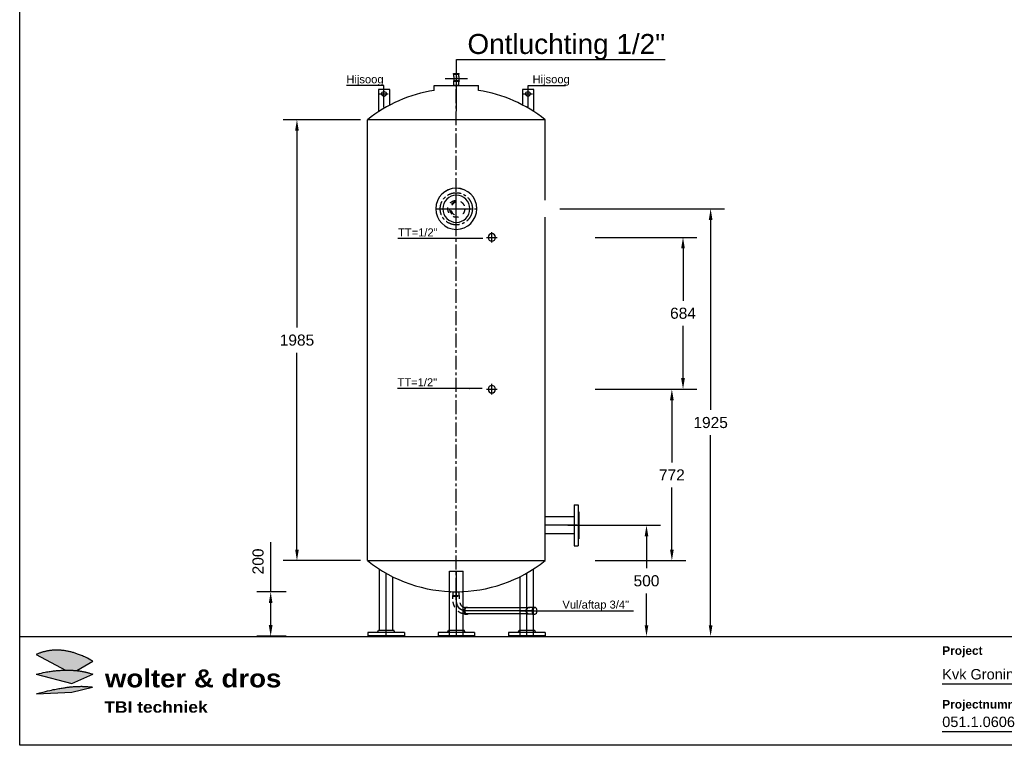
# Model space of a CAD drawing. Extents: x -156717 to 425753, y -51191 to 363295.
# Tile 88 of 256: x 61810 to 66245, y 123867 to 127134. Entities that reach past the tile are written whole.
import ezdxf
from ezdxf.enums import TextEntityAlignment as Align
from ezdxf.lldxf.tags import DXFTag

# ---------------------------------------------------------------- set-up
doc = ezdxf.new("R2010")
doc.units = 0
doc.header["$LTSCALE"] = 50
doc.linetypes.add('CENTER', pattern=[2, 1.25, -0.25, 0.25, -0.25])
doc.linetypes.add('STREEPJES', pattern=[0.1, 0.05, -0.05])
doc.layers.get('0').update_dxf_attribs({"linetype": 'CONTINUOUS'})
doc.layers.get('Defpoints').update_dxf_attribs({"linetype": 'CONTINUOUS'})
for name, color, linetype in [('00att018', 1, 'CONTINUOUS'), ('00att035', 3, 'CONTINUOUS'), ('00kad018', 1, 'CONTINUOUS'), ('00kad025', 2, 'CONTINUOUS'), ('00kad035', 3, 'CONTINUOUS'), ('WL5502--_D', 150, 'CONTINUOUS'), ('WL5502--_HARTLIJN', 8, 'CONTINUOUS'), ('WL561---_AANVOER_D', 20, 'CONTINUOUS'), ('WL561---_AANVOER_HARTLIJ', 8, 'CONTINUOUS'), ('WL561---_CV-D', 2, 'CONTINUOUS'), ('WL5911--_D', 2, 'CONTINUOUS'), ('WM561---_AANVOER', 1, 'CONTINUOUS')]:
    doc.layers.add(name, color=color, linetype=linetype)
doc.styles.add('arial vet', font='ARIALBD.TTF', dxfattribs={"height": 1.8})
doc.styles.add('BURO-018', font='ARIAL.TTF', dxfattribs={"height": 63})
doc.styles.add('BURO-025', font='ARIAL.TTF', dxfattribs={"height": 125})
doc.styles.add('Prefab', font='ARIAL.TTF')
doc.styles.get("Standard").update_dxf_attribs({"font": 'ARIAL.TTF'})
tags = doc.linetypes.add('CENTER2', pattern=[28.575, 19.05, -3.175, 3.175, -3.175]).pattern_tags.tags
tags[10:11] = [DXFTag(74, 4), DXFTag(75, 0), DXFTag(340, '0'), DXFTag(46, 1.0), DXFTag(50, 0.0), DXFTag(44, 0.0), DXFTag(45, 0.0)]
tags[8:9] = [DXFTag(74, 4), DXFTag(75, 0), DXFTag(340, '0'), DXFTag(46, 1.0), DXFTag(50, 0.0), DXFTag(44, 0.0), DXFTag(45, 0.0)]
tags[6:7] = [DXFTag(74, 4), DXFTag(75, 0), DXFTag(340, '0'), DXFTag(46, 1.0), DXFTag(50, 0.0), DXFTag(44, 0.0), DXFTag(45, 0.0)]
tags[4:5] = [DXFTag(74, 4), DXFTag(75, 0), DXFTag(340, '0'), DXFTag(46, 1.0), DXFTag(50, 0.0), DXFTag(44, 0.0), DXFTag(45, 0.0)]
doc.dimstyles.new('ISO-25', dxfattribs={"dimtxt": 2.5, "dimasz": 2.5, "dimexe": 1.25, "dimexo": 0.625, "dimtad": 1, "dimtih": 1, "dimdec": 4, "dimdsep": 46, "dimtxsty": 'Standard', "dimcen": 2.5, "dimadec": 0, "dimazin": 0, "dimtfac": 1, "dimtdec": 4, "dimtmove": 0, "dimatfit": 3, "dimfxl": 0, "dimtvp": 1, "dimtolj": 1, "dimtzin": 0, "dimarcsym": 0})

# ---------------------------------------------------------------- blocks, each defined once
blk = doc.blocks.new('A3-HORIZONTAAL')
at = {"true_color": 0x660066}
blk.add_hatch(color=206, dxfattribs=at).paths.add_polyline_path([(16.83, 20.14), (16.41, 20.37), (16.03, 20.57), (15.69, 20.74), (15.38, 20.88), (15.1, 21.01), (14.84, 21.12), (14.6, 21.23), (14.36, 21.32), (14.13, 21.41), (13.91, 21.49), (13.7, 21.57), (13.49, 21.65), (13.28, 21.72), (13.08, 21.78), (12.88, 21.85), (12.69, 21.91), (12.49, 21.96), (12.3, 22.02), (12.1, 22.07), (11.91, 22.12), (11.72, 22.16), (11.52, 22.2), (11.33, 22.24), (11.13, 22.28), (10.94, 22.31), (10.74, 22.34), (10.55, 22.37), (10.35, 22.39), (10.16, 22.42), (9.97, 22.44), (9.78, 22.45), (9.6, 22.47), (9.42, 22.48), (9.24, 22.49), (9.07, 22.5), (8.9, 22.5), (8.72, 22.51), (8.55, 22.51), (8.37, 22.5), (8.2, 22.49), (8.02, 22.48), (7.85, 22.47), (7.68, 22.46), (7.51, 22.44), (7.35, 22.42), (7.2, 22.4), (7.06, 22.38), (6.92, 22.36), (6.8, 22.34), (6.68, 22.33), (6.56, 22.3), (6.45, 22.28), (6.35, 22.26), (6.24, 22.24), (6.13, 22.21), (6.02, 22.19), (5.91, 22.16), (5.8, 22.13), (5.68, 22.1), (5.55, 22.07), (5.43, 22.03), (5.3, 22), (5.17, 21.96), (5.03, 21.91), (4.89, 21.87), (4.74, 21.81), (4.59, 21.76), (4.43, 21.69), (4.26, 21.61), (4.08, 21.53), (3.89, 21.43), (10.82, 17.74), (10.98, 17.74), (11.16, 17.74), (11.35, 17.74), (11.53, 17.74), (11.7, 17.74), (11.88, 17.73), (12.05, 17.73), (12.22, 17.73), (12.39, 17.72), (12.55, 17.72), (12.71, 17.71), (12.87, 17.7), (13.03, 17.69), (13.19, 17.68), (13.35, 17.67), (13.51, 17.65), (13.53, 17.65), (17.3, 19.88)])
h = blk.add_hatch(color=206, dxfattribs=at)
h.paths.add_polyline_path([(10.79, 17.74), (10.6, 17.74), (10.41, 17.73), (10.21, 17.73), (10.01, 17.73), (9.81, 17.72), (9.6, 17.71), (9.39, 17.7), (9.17, 17.69), (8.95, 17.67), (8.72, 17.66), (8.49, 17.63), (8.25, 17.61), (8.01, 17.58), (7.76, 17.55), (7.5, 17.51), (7.24, 17.48), (6.97, 17.43), (6.68, 17.39), (6.36, 17.33), (6, 17.26), (5.59, 17.18), (5.12, 17.07), (4.57, 16.95), (3.93, 16.8), (12.36, 14.64), (17.3, 16.79), (17.1, 16.86), (16.91, 16.93), (16.72, 17), (16.54, 17.05), (16.37, 17.1), (16.21, 17.15), (16.05, 17.19), (15.89, 17.23), (15.74, 17.27), (15.6, 17.3), (15.46, 17.34), (15.32, 17.37), (15.18, 17.4), (15.03, 17.42), (14.89, 17.45), (14.75, 17.48), (14.6, 17.5), (14.45, 17.53), (14.3, 17.55), (14.14, 17.57), (13.99, 17.6), (13.83, 17.62), (13.67, 17.64), (13.51, 17.65), (13.35, 17.67), (13.19, 17.68), (13.03, 17.69), (12.87, 17.7), (12.71, 17.71), (12.55, 17.72), (12.39, 17.72), (12.22, 17.73), (12.05, 17.73), (11.88, 17.73), (11.7, 17.74), (11.53, 17.74), (11.35, 17.74), (11.16, 17.74), (10.98, 17.74)])
h.paths.add_polyline_path([(12.36, 12.58), (17.23, 13.77), (16.97, 13.79), (16.72, 13.81), (16.49, 13.83), (16.26, 13.85), (16.05, 13.87), (15.84, 13.88), (15.64, 13.9), (15.45, 13.91), (15.26, 13.92), (15.07, 13.93), (14.88, 13.93), (14.69, 13.94), (14.5, 13.94), (14.31, 13.93), (14.12, 13.93), (13.92, 13.92), (13.72, 13.92), (13.52, 13.91), (13.32, 13.9), (13.11, 13.89), (12.91, 13.87), (12.7, 13.86), (12.49, 13.84), (12.28, 13.82), (12.08, 13.81), (11.87, 13.79), (11.66, 13.76), (11.46, 13.74), (11.24, 13.71), (11.02, 13.68), (10.8, 13.65), (10.56, 13.62), (10.32, 13.58), (10.07, 13.54), (9.81, 13.5), (9.53, 13.45), (9.24, 13.4), (8.93, 13.34), (8.61, 13.28), (8.27, 13.22), (7.91, 13.15), (7.52, 13.07), (7.09, 12.97), (6.61, 12.86), (6.07, 12.73), (5.45, 12.58), (4.75, 12.4), (3.95, 12.18)])
at = {"color": 206, "true_color": 0x660066}
for p, q in [((3.95, 12.18), (12.36, 12.58)), ((12.36, 12.58), (17.23, 13.77))]:
    blk.add_line(p, q, dxfattribs=at)
for points in [[(17.3, 19.88), (16.83, 20.14), (16.41, 20.37), (16.03, 20.57), (15.69, 20.74), (15.38, 20.88), (15.1, 21.01), (14.84, 21.12), (14.6, 21.23), (14.36, 21.32), (14.13, 21.41), (13.91, 21.49), (13.7, 21.57), (13.49, 21.65), (13.28, 21.72), (13.08, 21.78), (12.88, 21.85), (12.69, 21.91), (12.49, 21.96), (12.3, 22.02), (12.1, 22.07), (11.91, 22.12), (11.72, 22.16), (11.52, 22.2), (11.33, 22.24), (11.13, 22.28), (10.94, 22.31), (10.74, 22.34), (10.55, 22.37), (10.35, 22.39), (10.16, 22.42), (9.97, 22.44), (9.78, 22.45), (9.6, 22.47), (9.42, 22.48), (9.24, 22.49), (9.07, 22.5), (8.9, 22.5), (8.72, 22.51), (8.55, 22.51), (8.37, 22.5), (8.2, 22.49), (8.02, 22.48), (7.85, 22.47), (7.68, 22.46), (7.51, 22.44), (7.35, 22.42), (7.2, 22.4), (7.06, 22.38), (6.92, 22.36), (6.8, 22.34), (6.68, 22.33), (6.56, 22.3), (6.45, 22.28), (6.35, 22.26), (6.24, 22.24), (6.13, 22.21), (6.02, 22.19), (5.91, 22.16), (5.8, 22.13), (5.68, 22.1), (5.55, 22.07), (5.43, 22.03), (5.3, 22), (5.17, 21.96), (5.03, 21.91), (4.89, 21.87), (4.74, 21.81), (4.59, 21.76), (4.43, 21.69), (4.26, 21.61), (4.08, 21.53), (3.89, 21.43)], [(3.89, 21.43), (10.82, 17.74)], [(13.53, 17.65), (17.3, 19.88)], [(3.93, 16.8), (4.57, 16.95), (5.12, 17.07), (5.59, 17.18), (6, 17.26), (6.36, 17.33), (6.68, 17.39), (6.97, 17.43), (7.24, 17.48), (7.5, 17.51), (7.76, 17.55), (8.01, 17.58), (8.25, 17.61), (8.49, 17.63), (8.72, 17.66), (8.95, 17.67), (9.17, 17.69), (9.39, 17.7), (9.6, 17.71), (9.81, 17.72), (10.01, 17.73), (10.21, 17.73), (10.41, 17.73), (10.6, 17.74), (10.79, 17.74), (10.98, 17.74), (11.16, 17.74), (11.35, 17.74), (11.53, 17.74), (11.7, 17.74), (11.88, 17.73), (12.05, 17.73), (12.22, 17.73), (12.39, 17.72), (12.55, 17.72), (12.71, 17.71), (12.87, 17.7), (13.03, 17.69), (13.19, 17.68), (13.35, 17.67), (13.51, 17.65), (13.67, 17.64), (13.83, 17.62), (13.99, 17.6), (14.14, 17.57), (14.3, 17.55), (14.45, 17.53), (14.6, 17.5), (14.75, 17.48), (14.89, 17.45), (15.03, 17.42), (15.18, 17.4), (15.32, 17.37), (15.46, 17.34), (15.6, 17.3), (15.74, 17.27), (15.89, 17.23), (16.05, 17.19), (16.21, 17.15), (16.37, 17.1), (16.54, 17.05), (16.72, 17), (16.91, 16.93), (17.1, 16.86), (17.3, 16.79)], [(3.93, 16.8), (12.36, 14.64), (17.3, 16.79)], [(3.95, 12.18), (4.75, 12.4), (5.45, 12.58), (6.07, 12.73), (6.61, 12.86), (7.09, 12.97), (7.52, 13.07), (7.91, 13.15), (8.27, 13.22), (8.61, 13.28), (8.93, 13.34), (9.24, 13.4), (9.53, 13.45), (9.81, 13.5), (10.07, 13.54), (10.32, 13.58), (10.56, 13.62), (10.8, 13.65), (11.02, 13.68), (11.24, 13.71), (11.46, 13.74), (11.66, 13.76), (11.87, 13.79), (12.08, 13.81), (12.28, 13.82), (12.49, 13.84), (12.7, 13.86), (12.91, 13.87), (13.11, 13.89), (13.32, 13.9), (13.52, 13.91), (13.72, 13.92), (13.92, 13.92), (14.12, 13.93), (14.31, 13.93), (14.5, 13.94), (14.69, 13.94), (14.88, 13.93), (15.07, 13.93), (15.26, 13.92), (15.45, 13.91), (15.64, 13.9), (15.84, 13.88), (16.05, 13.87), (16.26, 13.85), (16.49, 13.83), (16.72, 13.81), (16.97, 13.79), (17.23, 13.77)]]:
    blk.add_lwpolyline(points, dxfattribs=at)
at = {"layer": '00kad018'}
for p, q in [((218.14, 14.54), (283.1, 14.54)), ((218.14, 3.3), (238.83, 3.3))]:
    blk.add_line(p, q, dxfattribs=at)
at = {"layer": '00kad035'}
for p, q in [((0, 0), (0, 297)), ((420, 0), (0, 0))]:
    blk.add_line(p, q, dxfattribs=at)
at = {"layer": '00kad035', "color": 3}
blk.add_line((0, 25.72), (420, 25.72), dxfattribs=at)
at = {"color": 7, "style": 'arial vet', "width": 1.1}
for s, height, p in [('wolter & dros', 4.25, (20.15, 13.69)), ('TBI techniek', 2.673, (20.02, 7.71))]:
    blk.add_text(s, height=height, dxfattribs=at).set_placement(p)
at = {"layer": '00att018', "color": 7, "style": 'arial vet'}
for s, height, p in [('Project', 2.013, (218.14, 21.38)), ('Projectnummer', 2.0131, (218.14, 8.69))]:
    blk.add_text(s, height=height, dxfattribs=at).set_placement(p)
at = {"layer": '00att035', "style": 'Prefab'}
blk.add_attdef('FABRIEKSNUMMER', text='', height=3.47, dxfattribs=at).set_placement((288.1, 3.58), align=Align.BOTTOM_LEFT)
at = {"layer": '00kad025', "style": 'Prefab'}
for tag, p in [('PROMSCHR', (218.14, 14.82)), ('OMSCHRIJVING', (288.1, 14.82)), ('STATUS1', (358.06, 14.82)), ('DATUM1', (371.76, 14.82)), ('BLAD', (395.81, 14.82)), ('STATUS2', (358.06, 9.2)), ('DATUM2', (371.76, 9.2)), ('PRNUMMER', (218.14, 3.58)), ('TKINIT', (332.37, 3.58)), ('STATUS3', (358.06, 3.58)), ('DATUM3', (371.76, 3.58))]:
    blk.add_attdef(tag, text='', height=2.46, dxfattribs=at).set_placement(p, align=Align.BOTTOM_LEFT)
blk = doc.blocks.new('*D1982')
at = {"layer": 'Defpoints', "color": 0, "transparency": 16777216}
for p in [(62940.8, 124557.9), (63042, 124557.9), (63042, 124357.9)]:
    blk.add_point(p, dxfattribs=at)
at = {"layer": 'WM561---_AANVOER', "color": 0, "lineweight": -2, "transparency": 16777216}
for p, q in [((62940.8, 124557.9), (62940.8, 124781.5)), ((63010.8, 124557.9), (62878.3, 124557.9)), ((62940.8, 124407.9), (62940.8, 124507.9)), ((63010.8, 124357.9), (62878.3, 124357.9))]:
    blk.add_line(p, q, dxfattribs=at)
at = {"layer": 'WM561---_AANVOER', "color": 0, "transparency": 16777216}
for points in [[(62932.5, 124507.9), (62949.1, 124507.9), (62940.8, 124557.9)], [(62932.5, 124407.9), (62949.1, 124407.9), (62940.8, 124357.9)]]:
    blk.add_solid(points, dxfattribs=at)
at = {"layer": 'WM561---_AANVOER', "color": 0, "transparency": 16777216, "insert": (62884, 124694.7), "char_height": 50, "attachment_point": 5, "rotation": 90}
blk.add_mtext('\\A1;200', dxfattribs=at)
blk = doc.blocks.new('*U1953')
at = {"color": 2, "ltscale": 10}
for p, q in [((-18, 82.5, -399.61656), (-3, 82.5, -399.61656)), ((-18, 82.5, -399.61656), (-18, -82.5, -399.61656)), ((-3, 82.5, -399.61656), (-3, -82.5, -399.61656)), ((-3, 82.5, -399.61656), (-3, -82.5, -399.61656)), ((-3, 51, -399.61656), (0, 51, -399.61656)), ((0, 51, -399.61656), (0, -51, -399.61656)), ((0, 51, -399.61656), (0, -51, -399.61656)), ((-18, 39.5325, -399.61656), (-28, 34.84125, -399.61656)), ((-28, -34.84125, -399.61656), (-28, 34.84125, -399.61656)), ((-18, -39.5325, -399.61656), (-28, -34.84125, -399.61656)), ((-18, -82.5, -399.61656), (-3, -82.5, -399.61656)), ((-3, -51, -399.61656), (0, -51, -399.61656))]:
    blk.add_line(p, q, dxfattribs=at)
at = {"layer": 'WL561---_AANVOER_HARTLIJ', "linetype": 'CENTER'}
blk.add_line((-3, 0, -399.61656), (0, 0, -399.61656), dxfattribs=at)
at = {"layer": 'WL561---_AANVOER_D', "color": 2, "style": 'BURO-025'}
blk.add_attdef('POSNR', text='', height=50, dxfattribs=at).set_placement((0, 0), align=Align.MIDDLE)
at = {"layer": 'WL561---_AANVOER_D', "color": 2, "style": 'BURO-025', "flags": 1}
blk.add_attdef('FABR', text='', height=50, dxfattribs=at).set_placement((0, 0), align=Align.MIDDLE)
blk = doc.blocks.new('*U1954')
at = {"color": 2, "ltscale": 10}
for p, q in [((-18, 82.5, 200.5), (-3, 82.5, 200.5)), ((-18, 82.5, 200.5), (-18, -82.5, 200.5)), ((-3, 82.5, 200.5), (-3, -82.5, 200.5)), ((-3, 82.5, 200.5), (-3, -82.5, 200.5)), ((-3, 51, 200.5), (0, 51, 200.5)), ((0, 51, 200.5), (0, -9.3, 200.5)), ((0, 51, 200.5), (0, -9.3, 200.5)), ((-18, 39.5, 200.5), (-28, 34.8, 200.5)), ((-28, -9.3, 200.5), (-28, 34.8, 200.5)), ((-18, -82.5, 200.5), (-3, -82.5, 200.5))]:
    blk.add_line(p, q, dxfattribs=at)
at = {"color": 1, "linetype": 'STREEPJES', "ltscale": 10}
for p, q in [((-28, -34.8, 200.5), (-28, -9.3, 200.5)), ((-18, -39.5, 200.5), (-28, -34.8, 200.5)), ((0, -9.3, 200.5), (0, -51, 200.5)), ((0, -9.3, 200.5), (0, -51, 200.5)), ((-3, -51, 200.5), (0, -51, 200.5))]:
    blk.add_line(p, q, dxfattribs=at)
at = {"layer": 'WL561---_AANVOER_HARTLIJ', "linetype": 'CENTER'}
blk.add_line((-3, 0, 200.5), (0, 0, 200.5), dxfattribs=at)
at = {"layer": 'WL561---_AANVOER_D', "color": 2, "style": 'BURO-025'}
blk.add_attdef('POSNR', text='', height=50, dxfattribs=at).set_placement((0, 0), align=Align.MIDDLE)
at = {"layer": 'WL561---_AANVOER_D', "color": 2, "style": 'BURO-025', "flags": 1}
blk.add_attdef('FABR', text='', height=50, dxfattribs=at).set_placement((0, 0), align=Align.MIDDLE)
blk = doc.blocks.new('*U1955')
at = {"color": 0, "ltscale": 10}
for p, q in [((16, 13.5, -336.6), (293.4, 13.5, -336.6)), ((16, -13.5, -336.6), (293.4, -13.5, -336.6))]:
    blk.add_line(p, q, dxfattribs=at)
at = {"layer": 'WL561---_AANVOER_HARTLIJ', "linetype": 'CENTER2'}
blk.add_line((0, 0, -336.6), (298.6, 0, -336.6), dxfattribs=at)
at = {"layer": 'WL561---_AANVOER_D', "color": 2, "style": 'BURO-025'}
blk.add_attdef('POSNR', text='', height=50, dxfattribs=at).set_placement((0, 0), align=Align.MIDDLE)
blk = doc.blocks.new('*U1956')
at = {"color": 2, "ltscale": 10}
for p, q in [((-8.5, 15.5, -342.9), (-10.6, 15.5, -342.9)), ((-6.7, 14.5, -342.9), (-8.5, 14.5, -342.9)), ((0, 14.5, -342.9), (-4.6, 14.5, -342.9)), ((0, 14.5, -342.9), (6.4, 14.5, -342.9)), ((6.4, 14.5, -342.9), (14.8, 14.5, -342.9)), ((14.8, 15.5, -342.9), (17, 15.5, -342.9)), ((-8.5, -15.5, -342.9), (-10.6, -15.5, -342.9)), ((-6.7, -14.5, -342.9), (-8.5, -14.5, -342.9)), ((0, -14.5, -342.9), (-4.6, -14.5, -342.9)), ((0, -14.5, -342.9), (6.4, -14.5, -342.9)), ((6.4, -14.5, -342.9), (14.8, -14.5, -342.9)), ((14.8, -15.5, -342.9), (17, -15.5, -342.9))]:
    blk.add_line(p, q, dxfattribs=at)
for centre, end_param in [((-10.6, 0, -342.9), 9.421636), ((-8.5, 0, -342.9), 6.283185)]:
    blk.add_ellipse(centre, major_axis=(0, 15.4), ratio=0.707107, start_param=3.141593, end_param=end_param, dxfattribs=at)
at = {"color": 2, "ltscale": 10, "extrusion": (0, 0, -1)}
for centre, start_param, end_param in [((14.8, 0, -342.9), 0, 3.503353), ((14.8, 0, -342.9), 5.921424, 6.280044), ((17, 0, -342.9), 0, 3.141593)]:
    blk.add_ellipse(centre, major_axis=(0, 15.4), ratio=0.707107, start_param=start_param, end_param=end_param, dxfattribs=at)
at = {"layer": 'WL561---_AANVOER_HARTLIJ', "linetype": 'CENTER'}
blk.add_line((0, 0, -342.9), (6.4, 0, -342.9), dxfattribs=at)
at = {"layer": 'WL561---_AANVOER_D', "color": 2, "style": 'BURO-025'}
blk.add_attdef('POSNR', text='', height=50, dxfattribs=at).set_placement((0, 0), align=Align.MIDDLE)
at = {"layer": 'WL561---_AANVOER_D', "color": 2, "style": 'BURO-025', "flags": 1}
blk.add_attdef('FABR', text='', height=50, dxfattribs=at).set_placement((0, 0), align=Align.MIDDLE)
blk = doc.blocks.new('*U1957')
at = {"color": 0, "ltscale": 10}
for p, q in [((-46.7, 15.5, 0.2), (-48.8, 15.5, 0.2)), ((-44.9, 14.5, 0.2), (-46.7, 14.5, 0.2)), ((-38.2, 14.5, 0.2), (-42.8, 14.5, 0.2)), ((-46.7, -15.5, 0.2), (-48.8, -15.5, 0.2)), ((-44.9, -14.5, 0.2), (-46.7, -14.5, 0.2)), ((-38.2, -14.5, 0.2), (-42.8, -14.5, 0.2))]:
    blk.add_line(p, q, dxfattribs=at)
at = {"color": 1, "linetype": 'STREEPJES', "ltscale": 10}
for p, q in [((-15.5, -66, 0.2), (-15.5, -69, 0.2)), ((15.5, -66, 0.2), (-15.5, -66, 0.2)), ((15.5, -69, 0.2), (-15.5, -69, 0.2)), ((-14.5, -54, 0.2), (-14.5, -66, 0.2)), ((14.5, -54, 0.2), (14.5, -66, 0.2)), ((15.5, -66, 0.2), (15.5, -69, 0.2))]:
    blk.add_line(p, q, dxfattribs=at)
at = {"color": 0, "ltscale": 10}
for centre, start_param, end_param in [((-48.8, 0, 0.2), 3.141593, 6.797662), ((-46.7, 0, 0.2), 3.141593, 6.283185), ((-48.8, 0, 0.2), 2.627116, 3.138451)]:
    blk.add_ellipse(centre, major_axis=(0, 15.4), ratio=0.707107, start_param=start_param, end_param=end_param, dxfattribs=at)
at = {"color": 0, "ltscale": 10, "extrusion": (0, 0, -1)}
for centre, major_axis, ratio, start_param, end_param in [((-41.6, -53.1, 0.2), (-4, -67.5), 0.829081, 3.131271, 3.261962), ((-33.4, -54.6, 0.2), (3.5, -40.3), 0.46823, 3.074198, 3.4556)]:
    blk.add_ellipse(centre, major_axis=major_axis, ratio=ratio, start_param=start_param, end_param=end_param, dxfattribs=at)
at = {"color": 1, "linetype": 'STREEPJES', "ltscale": 10, "extrusion": (0, 0, -1)}
for centre, major_axis, ratio, start_param, end_param in [((-41.6, -53.1, 0.2), (-4, -67.5), 0.829081, 3.261962, 4.676274), ((-33.4, -54.6, 0.2), (3.5, -40.3), 0.46823, 3.4556, 4.738124)]:
    blk.add_ellipse(centre, major_axis=major_axis, ratio=ratio, start_param=start_param, end_param=end_param, dxfattribs=at)
at = {"layer": 'WL561---_AANVOER_HARTLIJ', "linetype": 'CENTER2', "extrusion": (0, 0, -1)}
blk.add_ellipse((-38.2, -54, 0.2), major_axis=(0, -54), ratio=0.707107, start_param=3.141593, end_param=4.712389, dxfattribs=at)
at = {"layer": 'WL561---_AANVOER_D', "color": 2, "style": 'BURO-025'}
blk.add_attdef('POSNR', text='', height=50, dxfattribs=at).set_placement((0, 0), align=Align.MIDDLE)
blk = doc.blocks.new('*U1958')
at = {"color": 1, "linetype": 'STREEPJES', "ltscale": 10}
for p, q in [((15, 13.4, 0.2), (31.9, 13.4, 0.2)), ((31.9, 13.4, 0.2), (31.9, -13.4, 0.2)), ((15, -13.4, 0.2), (31.9, -13.4, 0.2))]:
    blk.add_line(p, q, dxfattribs=at)
at = {"layer": 'WL561---_AANVOER_HARTLIJ', "linetype": 'CENTER2'}
blk.add_line((0, 0, 0.2), (31.9, 0, 0.2), dxfattribs=at)
at = {"layer": 'WL561---_AANVOER_D', "color": 2, "style": 'BURO-025'}
blk.add_attdef('POSNR', text='', height=50, dxfattribs=at).set_placement((0, 0), align=Align.MIDDLE)
blk = doc.blocks.new('*U1959')
at = {"color": 2, "ltscale": 10}
for p, q in [((-18, 82.5, 200.52524), (-3, 82.5, 200.52524)), ((-18, 82.5, 200.52524), (-18, -82.5, 200.52524)), ((-3, 82.5, 200.52524), (-3, -82.5, 200.52524)), ((-3, 82.5, 200.52524), (-3, -82.5, 200.52524)), ((-3, 51, 200.52524), (0, 51, 200.52524)), ((0, 51, 200.52524), (0, -51, 200.52524)), ((0, 51, 200.52524), (0, -51, 200.52524)), ((-18, 39.5325, 200.52524), (-28, 34.84125, 200.52524)), ((-28, -34.84125, 200.52524), (-28, 34.84125, 200.52524)), ((-18, -39.5325, 200.52524), (-28, -34.84125, 200.52524)), ((-18, -82.5, 200.52524), (-3, -82.5, 200.52524)), ((-3, -51, 200.52524), (0, -51, 200.52524))]:
    blk.add_line(p, q, dxfattribs=at)
at = {"layer": 'WL561---_AANVOER_HARTLIJ', "linetype": 'CENTER'}
blk.add_line((-3, 0, 200.52524), (0, 0, 200.52524), dxfattribs=at)
at = {"layer": 'WL561---_AANVOER_D', "color": 2, "style": 'BURO-025'}
blk.add_attdef('POSNR', text='', height=50, dxfattribs=at).set_placement((0, 0), align=Align.MIDDLE)
at = {"layer": 'WL561---_AANVOER_D', "color": 2, "style": 'BURO-025', "flags": 1}
blk.add_attdef('FABR', text='', height=50, dxfattribs=at).set_placement((0, 0), align=Align.MIDDLE)
blk = doc.blocks.new('*U1980')
at = {"layer": 'WM561---_AANVOER', "color": 0, "ltscale": 10}
for p, q in [((-58.5, 0), (455.7, 0)), ((0, 0), (1, 0))]:
    blk.add_line(p, q, dxfattribs=at)
at = {"layer": 'WM561---_AANVOER', "color": 0, "style": 'BURO-018'}
blk.add_text('Vul/aftap 3/4"', height=36, dxfattribs=at).set_placement((135.3, 10))
blk = doc.blocks.new('*U1978')
at = {"layer": 'WM561---_AANVOER', "color": 0, "ltscale": 10}
for p, q in [((0, 38.3), (-169, 38.3)), ((20, 0), (-20, 0)), ((0, -58.5), (0, 38.3))]:
    blk.add_line(p, q, dxfattribs=at)
at = {"layer": 'WM561---_AANVOER', "color": 0, "style": 'BURO-018'}
blk.add_text('Hijsoog', height=36, dxfattribs=at).set_placement((-169, 48.3))
blk = doc.blocks.new('*U1979')
at = {"layer": 'WM561---_AANVOER', "color": 0, "ltscale": 10}
for p, q in [((-20, 0), (20, 0)), ((0, 38.3), (169, 38.3)), ((0, -58.5), (0, 38.3))]:
    blk.add_line(p, q, dxfattribs=at)
at = {"layer": 'WM561---_AANVOER', "color": 0, "style": 'BURO-018'}
blk.add_text('Hijsoog', height=36, dxfattribs=at).set_placement((20, 48.3))
blk = doc.blocks.new('*U1984')
at = {"color": 0, "ltscale": 10}
for p, q in [((0, 10.7, -150), (18.2, 10.7, -150)), ((0, -10.7, -150), (0, 10.7, -150)), ((0, -10.7, -150), (18.2, -10.7, -150))]:
    blk.add_line(p, q, dxfattribs=at)
at = {"layer": 'WL561---_AANVOER_HARTLIJ', "linetype": 'CENTER2'}
blk.add_line((0, 0, -150), (31.2, 0, -150), dxfattribs=at)
at = {"layer": 'WL561---_AANVOER_D', "color": 2, "style": 'BURO-025'}
blk.add_attdef('POSNR', text='', height=125, dxfattribs=at).set_placement((0, 0), align=Align.MIDDLE)
blk = doc.blocks.new('*U1985')
at = {"layer": 'WM561---_AANVOER', "color": 0, "ltscale": 10}
for p, q in [((0, 85.7), (940.4, 85.7)), ((0, -146.2), (0, 85.7)), ((-50, 0), (50, 0))]:
    blk.add_line(p, q, dxfattribs=at)
at = {"layer": 'WM561---_AANVOER', "color": 0, "style": 'BURO-018'}
blk.add_text('Ontluchting 1/2"', height=90, dxfattribs=at).set_placement((50, 110.7))
blk = doc.blocks.new('*U1986')
at = {"color": 2, "ltscale": 10}
for p, q in [((-10.4, 12.65, -150), (-13, 12.65, -150)), ((-13, -12.65, -150), (-13, 12.65, -150)), ((-10.4, -12.65, -150), (-10.4, 12.65, -150)), ((0, 11.65, -150), (-10.4, 11.65, -150)), ((0, 11.65, -150), (10, 11.65, -150)), ((10, 11.65, -150), (20.4, 11.65, -150)), ((20.4, 12.65, -150), (23, 12.65, -150)), ((20.4, 12.65, -150), (20.4, -12.65, -150)), ((23, 12.65, -150), (23, -12.65, -150)), ((-10.4, -12.65, -150), (-13, -12.65, -150)), ((0, -11.65, -150), (-10.4, -11.65, -150)), ((0, -11.65, -150), (10, -11.65, -150)), ((10, -11.65, -150), (20.4, -11.65, -150)), ((20.4, -12.65, -150), (23, -12.65, -150))]:
    blk.add_line(p, q, dxfattribs=at)
at = {"layer": 'WL561---_AANVOER_HARTLIJ', "linetype": 'CENTER'}
blk.add_line((0, 0, -150), (10, 0, -150), dxfattribs=at)
at = {"layer": 'WL561---_AANVOER_D', "color": 2, "style": 'BURO-025'}
blk.add_attdef('POSNR', text='', height=125, dxfattribs=at).set_placement((0, 0), align=Align.MIDDLE)
at = {"layer": 'WL561---_AANVOER_D', "color": 2, "style": 'BURO-025', "flags": 1}
blk.add_attdef('FABR', text='', height=125, dxfattribs=at).set_placement((0, 0), align=Align.MIDDLE)
blk = doc.blocks.new('*U1987')
at = {"color": 2, "ltscale": 10}
for p, q in [((-400, -140, -2148.3), (-400, -1686.4, -2148.3)), ((400, -140, -2148.3), (-400, -140, -2148.3)), ((400, -140, -2148.3), (-400, -140, -2148.3)), ((400, -140, -2148.3), (400, -2125, -2148.3)), ((-400, -1762.5, -2148.3), (-400, -2125, -2148.3)), ((-400, -2125, -2148.3), (400, -2125, -2148.3)), ((-100, -2257.2, -2148.3), (-100, -2279, -2148.3)), ((100, -2257.2, -2148.3), (100, -2279, -2148.3)), ((100, -2279, -2148.3), (-100, -2279, -2148.3))]:
    blk.add_line(p, q, dxfattribs=at)
for centre, radius, start, end in [((0, -641.4, -2148.3), 641.4, 51.4199, 128.5801), ((-160, -911.6, -2148.3), 16.9, 180, 179.82), ((-160, -1595.3, -2148.3), 16.9, 180, 179.82), ((0, -1623.6, -2148.3), 641.4, 231.4199, 261.0309), ((0, -1623.6, -2148.3), 641.4, 278.9691, 308.5801)]:
    blk.add_arc(centre, radius, start, end, dxfattribs=at)
at = {"layer": 'WL5502--_HARTLIJN', "linetype": 'CENTER'}
blk.add_line((0, 0, -2148.3), (0, -2279, -2148.3), dxfattribs=at)
at = {"layer": 'WL5502--_HARTLIJN', "linetype": 'CENTER2'}
for p, q in [((-136.4, -911.6, -2148.3), (-183.6, -911.6, -2148.3)), ((-160, -888, -2148.3), (-160, -935.2, -2148.3)), ((-136.4, -1595.3, -2148.3), (-183.6, -1595.3, -2148.3)), ((-160, -1571.7, -2148.3), (-160, -1618.9, -2148.3))]:
    blk.add_line(p, q, dxfattribs=at)
at = {"layer": 'WL5502--_D', "color": 2, "style": 'BURO-025'}
blk.add_attdef('POSNR', text='', height=125, dxfattribs=at).set_placement((0, 0), align=Align.MIDDLE)
at = {"layer": 'WL5502--_D', "color": 2, "style": 'BURO-025', "flags": 1}
for tag in ['TYPE', 'FABR']:
    blk.add_attdef(tag, text='', height=125, dxfattribs=at).set_placement((0, 0), align=Align.MIDDLE)
blk = doc.blocks.new('*U1988')
at = {"color": 2, "ltscale": 10}
for p, q in [((-21, 92.5, -2150.2), (-3, 92.5, -2150.2)), ((-21, 92.5, -2150.2), (-21, -92.5, -2150.2)), ((-3, 92.5, -2150.2), (-3, -92.5, -2150.2)), ((-3, 61, -2150.2), (0, 61, -2150.2)), ((0, 61, -2150.2), (0, -61, -2150.2)), ((0, 61, -2150.2), (0, -61, -2150.2)), ((-3, -61, -2150.2), (0, -61, -2150.2)), ((-21, -92.5, -2150.2), (-3, -92.5, -2150.2))]:
    blk.add_line(p, q, dxfattribs=at)
at = {"layer": 'WL5502--_HARTLIJN', "linetype": 'CENTER'}
blk.add_line((-8, 0, -2150.2), (0, 0, -2150.2), dxfattribs=at)
at = {"layer": 'WL5502--_D', "color": 2, "style": 'BURO-025'}
blk.add_attdef('POSNR', text='', height=125, dxfattribs=at).set_placement((0, 0), align=Align.MIDDLE)
at = {"layer": 'WL5502--_D', "color": 2, "style": 'BURO-025', "flags": 1}
blk.add_attdef('FABR', text='', height=125, dxfattribs=at).set_placement((0, 0), align=Align.MIDDLE)
blk = doc.blocks.new('*U1989')
at = {"color": 0, "ltscale": 10}
for p, q in [((13, 38.1, -2150.2), (143.6, 38.1, -2150.2)), ((143.8, 38.1, -2150.2), (143.8, -38, -2150.2)), ((13, -38, -2150.2), (143.6, -38, -2150.2))]:
    blk.add_line(p, q, dxfattribs=at)
at = {"layer": 'WL5502--_HARTLIJN', "linetype": 'CENTER2'}
blk.add_line((0, 0, -2150.2), (143.8, 0, -2150.2), dxfattribs=at)
at = {"layer": 'WL5502--_D', "color": 2, "style": 'BURO-025'}
blk.add_attdef('POSNR', text='', height=125, dxfattribs=at).set_placement((0, 0), align=Align.MIDDLE)
blk = doc.blocks.new('*U1990')
at = {"color": 8, "linetype": 'STREEPJES', "ltscale": 10}
blk.add_circle((0, 0, -2592.9), 38, dxfattribs=at)
for centre, radius, start, end in [((0, 0, -2592.9), 30.4, 0, 180), ((0, -7.2, -2592.9), 31.3, 13.3512, 166.6488)]:
    blk.add_arc(centre, radius, start, end, dxfattribs=at)
at = {"layer": 'WL5502--_HARTLIJN', "linetype": 'CENTER2'}
for p, q in [((0, 53.3, -2592.9), (0, -53.3, -2592.9)), ((-53.3, 0, -2592.9), (53.3, 0, -2592.9))]:
    blk.add_line(p, q, dxfattribs=at)
blk.add_circle((0, 0, -2592.9), 0.075, dxfattribs=at)
at = {"layer": 'WL5502--_D', "color": 2, "style": 'BURO-025'}
blk.add_attdef('POSNR', text='', height=125, dxfattribs=at).set_placement((0, 0), align=Align.MIDDLE)
blk = doc.blocks.new('*U1991')
at = {"color": 2, "ltscale": 10}
for radius, end in [(92.5, 270), (92.5, 89.82), (61, 270), (61, 89.82), (61, 89.82)]:
    blk.add_arc((0, 0, -2600.9), radius, 90, end, dxfattribs=at)
at = {"layer": 'WL5502--_HARTLIJN', "linetype": 'CENTER'}
for p, q in [((0, -92.5, -2600.9), (0, 92.5, -2600.9)), ((92.5, 0, -2600.9), (-92.5, 0, -2600.9))]:
    blk.add_line(p, q, dxfattribs=at)
for radius in [72.5, 0.075]:
    blk.add_circle((0, 0, -2600.9), radius, dxfattribs=at)
at = {"layer": 'WL5502--_D', "color": 2, "style": 'BURO-025'}
blk.add_attdef('POSNR', text='', height=125, dxfattribs=at).set_placement((0, 0), align=Align.MIDDLE)
at = {"layer": 'WL5502--_D', "color": 2, "style": 'BURO-025', "flags": 1}
blk.add_attdef('FABR', text='', height=125, dxfattribs=at).set_placement((0, 0), align=Align.MIDDLE)
blk = doc.blocks.new('*D1992')
at = {"layer": 'Defpoints', "color": 0, "transparency": 16777216}
for p in [(64211.6, 126282.4), (64211.6, 124357.4), (64922.3, 124357.4)]:
    blk.add_point(p, dxfattribs=at)
at = {"layer": 'WM561---_AANVOER', "color": 0, "lineweight": -2, "transparency": 16777216}
for p, q in [((64242.9, 126282.4), (64984.8, 126282.4)), ((64922.3, 126232.4), (64922.3, 125376.7)), ((64922.3, 124407.4), (64922.3, 125263.1)), ((64242.9, 124357.4), (64984.8, 124357.4))]:
    blk.add_line(p, q, dxfattribs=at)
at = {"layer": 'WM561---_AANVOER', "color": 0, "transparency": 16777216}
for points in [[(64914, 126232.4), (64930.6, 126232.4), (64922.3, 126282.4)], [(64914, 124407.4), (64930.6, 124407.4), (64922.3, 124357.4)]]:
    blk.add_solid(points, dxfattribs=at)
at = {"layer": 'WM561---_AANVOER', "color": 0, "transparency": 16777216, "insert": (64922.3, 125319.9), "char_height": 50, "attachment_point": 5}
blk.add_mtext('\\A1;1925', dxfattribs=at)
blk = doc.blocks.new('*D1993')
at = {"layer": 'Defpoints', "color": 0, "transparency": 16777216}
for p in [(63059.2, 126683.5), (63376.9, 126683.5), (63376.9, 124698.5)]:
    blk.add_point(p, dxfattribs=at)
at = {"layer": 'WM561---_AANVOER', "color": 0, "lineweight": -2, "transparency": 16777216}
for p, q in [((63345.7, 126683.5), (62996.7, 126683.5)), ((63059.2, 126633.5), (63059.2, 125747.8)), ((63059.2, 124748.5), (63059.2, 125634.2)), ((63345.7, 124698.5), (62996.7, 124698.5))]:
    blk.add_line(p, q, dxfattribs=at)
at = {"layer": 'WM561---_AANVOER', "color": 0, "transparency": 16777216}
for points in [[(63050.9, 126633.5), (63067.6, 126633.5), (63059.2, 126683.5)], [(63050.9, 124748.5), (63067.6, 124748.5), (63059.2, 124698.5)]]:
    blk.add_solid(points, dxfattribs=at)
at = {"layer": 'WM561---_AANVOER', "color": 0, "transparency": 16777216, "insert": (63059.2, 125691), "char_height": 50, "attachment_point": 5}
blk.add_mtext('\\A1;1985', dxfattribs=at)
blk = doc.blocks.new('*U1981')
at = {"layer": 'WM561---_AANVOER', "color": 0, "ltscale": 10}
for p, q in [((58.5, 0), (-323.3, 0)), ((0, 0), (1, 0))]:
    blk.add_line(p, q, dxfattribs=at)
at = {"layer": 'WM561---_AANVOER', "color": 0, "style": 'BURO-018'}
blk.add_text('TT=1/2"', height=36, dxfattribs=at).set_placement((-323.3, 10))
blk = doc.blocks.new('*D1995')
at = {"layer": 'Defpoints', "color": 0, "transparency": 16777216}
for p in [(64371.6, 126153.8), (64371.6, 125470.1), (64798, 125470.1)]:
    blk.add_point(p, dxfattribs=at)
at = {"layer": 'WM561---_AANVOER', "color": 0, "lineweight": -2, "transparency": 16777216}
for p, q in [((64402.9, 126153.8), (64860.5, 126153.8)), ((64798, 126103.8), (64798, 125868.7)), ((64798, 125520.1), (64798, 125755.2)), ((64402.9, 125470.1), (64860.5, 125470.1))]:
    blk.add_line(p, q, dxfattribs=at)
at = {"layer": 'WM561---_AANVOER', "color": 0, "transparency": 16777216}
for points in [[(64789.6, 126103.8), (64806.3, 126103.8), (64798, 126153.8)], [(64789.6, 125520.1), (64806.3, 125520.1), (64798, 125470.1)]]:
    blk.add_solid(points, dxfattribs=at)
at = {"layer": 'WM561---_AANVOER', "color": 0, "transparency": 16777216, "insert": (64798, 125811.9), "char_height": 50, "attachment_point": 5}
blk.add_mtext('\\A1;684', dxfattribs=at)
blk = doc.blocks.new('*D1996')
at = {"layer": 'Defpoints', "color": 0, "transparency": 16777216}
for p in [(64371.6, 125470.1), (64371.6, 124698.5), (64747.8, 124698.5)]:
    blk.add_point(p, dxfattribs=at)
at = {"layer": 'WM561---_AANVOER', "color": 0, "lineweight": -2, "transparency": 16777216}
for p, q in [((64402.9, 125470.1), (64810.3, 125470.1)), ((64747.8, 125420.1), (64747.8, 125140.7)), ((64747.8, 124748.5), (64747.8, 125027.9)), ((64402.9, 124698.5), (64810.3, 124698.5))]:
    blk.add_line(p, q, dxfattribs=at)
at = {"layer": 'WM561---_AANVOER', "color": 0, "transparency": 16777216}
for points in [[(64739.5, 125420.1), (64756.2, 125420.1), (64747.8, 125470.1)], [(64739.5, 124748.5), (64756.2, 124748.5), (64747.8, 124698.5)]]:
    blk.add_solid(points, dxfattribs=at)
at = {"layer": 'WM561---_AANVOER', "color": 0, "transparency": 16777216, "insert": (64747.8, 125084.3), "char_height": 50, "attachment_point": 5}
blk.add_mtext('\\A1;772', dxfattribs=at)
blk = doc.blocks.new('*D1999')
at = {"layer": 'Defpoints', "color": 0, "transparency": 16777216}
for p in [(64248.6, 124857.6), (64248.6, 124357), (64633.5, 124357)]:
    blk.add_point(p, dxfattribs=at)
at = {"layer": 'WM561---_AANVOER', "color": 0, "lineweight": -2, "transparency": 16777216}
for p, q in [((64279.9, 124857.6), (64696, 124857.6)), ((64633.5, 124807.6), (64633.5, 124664)), ((64633.5, 124407), (64633.5, 124550.5)), ((64279.9, 124357), (64696, 124357))]:
    blk.add_line(p, q, dxfattribs=at)
at = {"layer": 'WM561---_AANVOER', "color": 0, "transparency": 16777216}
for points in [[(64625.2, 124807.6), (64641.9, 124807.6), (64633.5, 124857.6)], [(64625.2, 124407), (64641.9, 124407), (64633.5, 124357)]]:
    blk.add_solid(points, dxfattribs=at)
at = {"layer": 'WM561---_AANVOER', "color": 0, "transparency": 16777216, "insert": (64633.5, 124607.3), "char_height": 50, "attachment_point": 5}
blk.add_mtext('\\A1;500', dxfattribs=at)

msp = doc.modelspace()

# ---------------------------------------------------------------- linework, layer by layer
at = {"color": 2, "ltscale": 10}
for p, q in [((63430.86618, 124385.56413), (63430.86618, 124659.86094)), ((64125.0253, 124360.56413), (64125.0253, 124661.16906)), ((63491.16618, 124385.56413), (63491.16618, 124625.67053)), ((63746.90961, 124360.56413), (63746.90961, 124650.83931)), ((63746.90961, 124650.83931), (63807.20961, 124650.83931)), ((63807.20961, 124360.56413), (63807.20961, 124650.83931)), ((64064.7253, 124360.56413), (64064.7253, 124626.68671))]:
    msp.add_line(p, q, dxfattribs=at)
at = {"color": 0, "ltscale": 10}
for p, q in [((63807.20961, 124360.56413), (63746.90961, 124360.56413)), ((64125.0253, 124360.56413), (64064.7253, 124360.56413))]:
    msp.add_line(p, q, dxfattribs=at)
at = {"color": 1, "linetype": 'STREEPJES', "ltscale": 10}
msp.add_line((63751.92923, 124357.56413), (63801.92923, 124357.56413), dxfattribs=at)
for start, end in [(267.8542902, 268.21320502), (271.78679498, 272.16435739)]:
    msp.add_arc((63776.92923, 125359.34984), 801.78571, start, end, dxfattribs=at)
at = {"layer": 'WL561---_AANVOER_HARTLIJ', "linetype": 'CENTER2'}
for p, q in [((63461.01618, 124360.56413), (63461.01618, 124641.68875)), ((63777.05961, 124360.56413), (63777.05961, 124650.83931)), ((64094.8753, 124360.56413), (64094.8753, 124642.84415))]:
    msp.add_line(p, q, dxfattribs=at)
at = {"layer": 'WL561---_CV-D'}
for p, q in [((63476.91671, 126819.99643), (63426.35443, 126819.99643)), ((63426.35443, 126819.99643), (63426.35443, 126719.76327)), ((63476.91671, 126752.06969), (63476.91671, 126819.99643)), ((64126.06981, 126819.57189), (64075.3571, 126819.57189)), ((64075.3571, 126819.57189), (64075.3571, 126752.34215)), ((64126.06981, 126721.96388), (64126.06981, 126819.57189))]:
    msp.add_line(p, q, dxfattribs=at)
for centre in [(63451.24129, 126799.53071), (64099.56571, 126799.53071)]:
    msp.add_circle(centre, 10.8497, dxfattribs=at)

# ---------------------------------------------------------------- block references
ref = msp.add_blockref('A3-HORIZONTAAL', (61810.40496, 123866.99274), dxfattribs=dict(xscale=19.04761904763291, yscale=19.0476190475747, zscale=19.04761904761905))
ref.add_attrib('PROMSCHR', 'Kvk Groningen', dxfattribs={"layer": '00kad025', "height": 46.8668973, "style": 'Prefab'}).set_placement((65965.47885, 124149.2593), align=Align.BOTTOM_LEFT)
ref.add_attrib('PRNUMMER', '051.1.0606', dxfattribs={"layer": '00kad025', "height": 46.866897, "style": 'Prefab'}).set_placement((65965.47885, 123935.1112), align=Align.BOTTOM_LEFT)
at = {"layer": 'WL5502--_D'}
for name, p, rotation in [('*U1991', (63776.92923, 126282.41694, 2600.89941), 270), ('*U1990', (63776.92923, 126282.41694, 2592.89941), 90), ('*U1989', (64320.52411, 124857.56413, 2150.21379), 180)]:
    msp.add_blockref(name, p, dxfattribs=dict(at, rotation=rotation))
msp.add_blockref('*U1988', (64328.52411, 124857.56413, 2150.21379), dxfattribs=at)
at = {"layer": 'WL561---_AANVOER_D'}
for name, p, rotation in [('*U1986', (63777.15364, 126878.7588, 150), 270), ('*U1984', (63777.15364, 126837.51562, 150), 90), ('*U1957', (63776.29636, 124472.56413, -0.22531), 180), ('*U1958', (63776.29636, 124526.56413, -0.22531), 90), ('*U1955', (64113.10055, 124472.56413, 336.57888), 180), ('*U1956', (64119.46451, 124472.56413, 342.94284), 180), ('*U1959', (63461.01618, 124357.56413, -200.52524), 270), ('*U1953', (63777.05961, 124357.56413, 399.61656), 270), ('*U1954', (64094.8753, 124357.56413, -200.52524), 270)]:
    msp.add_blockref(name, p, dxfattribs=dict(at, rotation=rotation))
at = {"layer": 'WL5911--_D', "rotation": 180}
msp.add_blockref('*U1987', (63776.92923, 124558.49808, 2148.34385), dxfattribs=at)
at = {"layer": 'WM561---_AANVOER'}
for name, p in [('*U1985', (63777.15364, 126868.7588, 150)), ('*U1978', (63450.70471, 126799.19805, 150)), ('*U1979', (64100.28908, 126799.38878, 150)), ('*U1981', (63837.57274, 126148.16788, 696.57533)), ('*U1981', (63835.35841, 125473.38892, 696.57533)), ('*U1980', (64119.46451, 124472.56413, 342.94284))]:
    msp.add_blockref(name, p, dxfattribs=at)

# ---------------------------------------------------------------- dimensions: what is measured, and where the dimension line sits
for base, p1, p2, picture, middle in [((63059.2199, 126683.49808), (63376.92923, 124698.49808), (63376.92923, 126683.49808), '*D1993', (63059.2199, 125690.99808)), ((64922.29203, 124357.41694), (64211.61575, 126282.41694), (64211.61575, 124357.41694), '*D1992', (64922.29203, 125319.91694)), ((64797.96678, 125470.09808), (64371.61575, 126153.79808), (64371.61575, 125470.09808), '*D1995', (64797.96678, 125811.94808)), ((64747.84496, 124698.49808), (64371.61575, 125470.09808), (64371.61575, 124698.49808), '*D1996', (64747.84496, 125084.29808)), ((62940.80602, 124557.86193), (63042.02585, 124357.86193), (63042.02585, 124557.86193), '*D1982', (62884.02737, 124694.68833))]:
    dim = msp.add_linear_dim(base=base, p1=p1, p2=p2, angle=90, dimstyle='ISO-25', override={"dimscale": 50, "dimtxt": 1, "dimasz": 1, "dimdec": 0, "dimtdec": 0}, dxfattribs=at)
    dim.commit()
    dim.dimension.update_dxf_attribs({"geometry": picture, "text_midpoint": middle})
dim = msp.add_linear_dim(base=(64633.52551, 124356.96485), p1=(64248.6482, 124857.56413), p2=(64248.6482, 124356.96485), angle=90, text='500', dimstyle='ISO-25', override={"dimscale": 50, "dimtxt": 1, "dimasz": 1, "dimdec": 0, "dimtdec": 0}, dxfattribs=at)
dim.commit()
dim.dimension.update_dxf_attribs({"geometry": '*D1999', "text_midpoint": (64633.52551, 124607.26449)})

doc.saveas('drawing.dxf')
